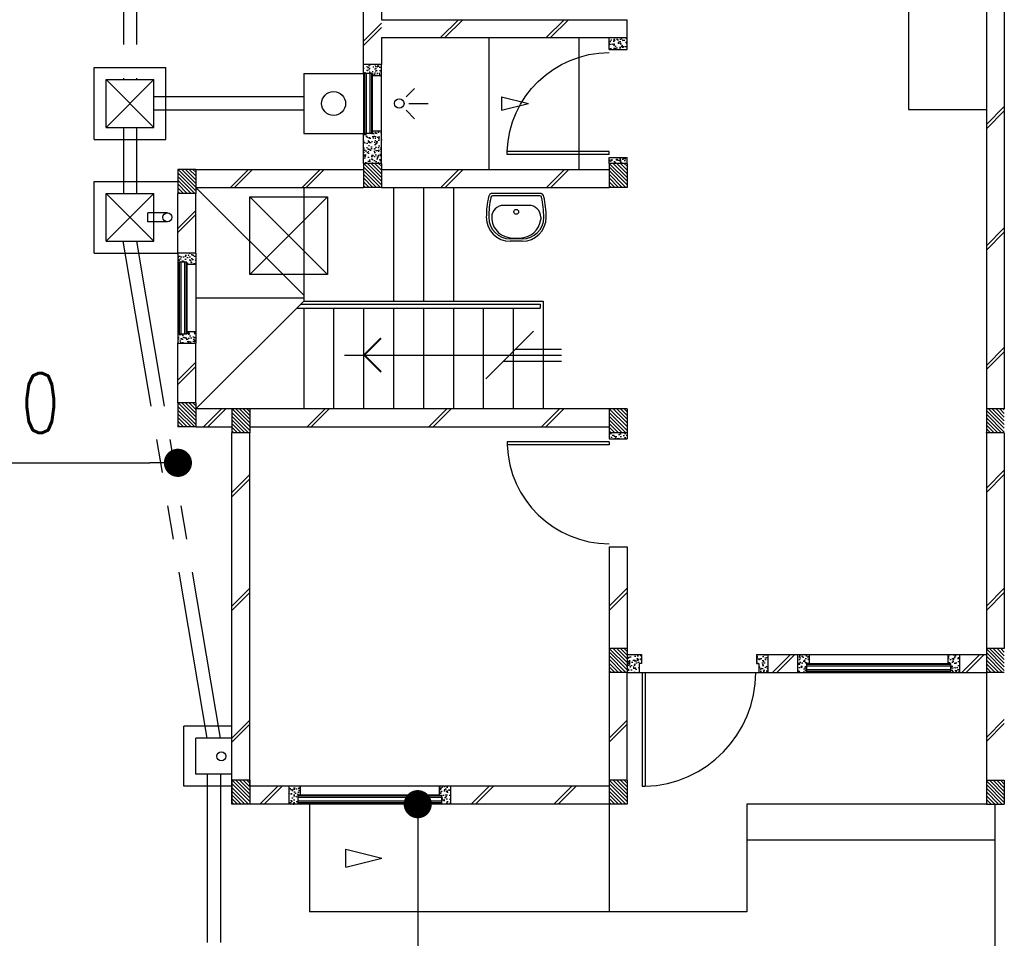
# Model space of a CAD drawing. Header units: millimetres. Extents: x 301 to 1479, y 491 to 1341.
# Tile 106 of 256: x 351.67 to 359.89, y 634.85 to 642.52. Entities that reach past the tile are written whole.
import ezdxf

# ---------------------------------------------------------------- set-up
doc = ezdxf.new("R2010")
doc.units = ezdxf.units.MM
doc.header["$LTSCALE"] = 1.5
doc.header["$MEASUREMENT"] = 0
for name, pattern in [('HIDDEN', [0.375, 0.25, -0.125]), ('HIDDEN2', [4.7625, 3.175, -1.5875]), ('PHANTOM2', [1.25, 0.625, -0.125, 0.125, -0.125, 0.125, -0.125])]:
    doc.linetypes.add(name, pattern=pattern)
for name, color, linetype in [('Blk', 7, 'Continuous'), ('Block', 46, 'Continuous'), ('Boundary Wall', 64, 'Continuous'), ('BULUS', 2, 'Continuous'), ('BWCN', 4, 'Continuous'), ('DIM', 6, 'Continuous'), ('DOOR', 3, 'Continuous'), ('Ele', 8, 'Continuous'), ('HATCH', 7, 'Continuous'), ('Hatch Col. C1 GF Ext.', 84, 'Continuous'), ('Hatch Col. C3 GF', 10, 'Continuous'), ('Hatch Stub Col', 251, 'Continuous'), ('Kerb', 251, 'Continuous'), ('P. Gully trap', 42, 'Continuous'), ('Paving Block', 251, 'Continuous'), ('PVC Pipe 110', 69, 'Continuous'), ('PVC RWP 75', 77, 'Continuous'), ('SANIT', 8, 'Continuous'), ('WINDOW', 1, 'Continuous')]:
    doc.layers.add(name, color=color, linetype=linetype)
doc.styles.add('RS1', font='romans.shx', dxfattribs={"width": 0.75, "height": 0.5})
doc.dimstyles.new('Souillac5', dxfattribs={"dimscale": 0.5, "dimtxt": 0.5, "dimasz": 0.47, "dimexe": 0, "dimexo": 1, "dimgap": 0.5, "dimtad": 1, "dimzin": 0, "dimdsep": 46, "dimtxsty": 'RS1', "dimblk": 'DOT', "dimcen": 3, "dimse1": 1, "dimse2": 1, "dimclrd": 6, "dimclre": 6, "dimclrt": 7, "dimaunit": 1, "dimadec": 0, "dimazin": 0, "dimtfac": 1, "dimtofl": 0, "dimtmove": 1, "dimatfit": 3, "dimfxl": 1, "dimtolj": 1, "dimtzin": 0, "dimlwe": -1, "dimarcsym": 0})
pattern_1 = [(50, (427.129014, 161.862746), (0.071726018, -0.0062752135), [0.0075, -0.0825]), (355, (427.129014, 161.862746), (-0.013875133, 0.075219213), [0.006, -0.066]), (100.451444, (427.13499, 161.86222), (0.057850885, 0.068943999), [0.006374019, -0.070114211]), (46.1842, (427.12901, 161.88275), (0.106724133, -0.016551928), [0.01125, -0.12375]), (96.635635, (427.13791, 161.88137), (0.093466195, 0.09741186), [0.009561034, -0.105171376]), (351.184164, (427.12901, 161.88275), (0.093466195, 0.09741186), [0.009, -0.099]), (21, (427.139014, 161.877746), (0.059690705, -0.040261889), [0.0075, -0.0825]), (326, (427.139014, 161.877746), (0.024331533, 0.072515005), [0.006, -0.066]), (71.451445, (427.14399, 161.87439), (0.084022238, 0.032253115), [0.006374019, -0.070114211]), (37.5, (427.129014, 161.862746), (0.0012159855, 0.0332893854), [0, -0.0652, 0, -0.067, 0, -0.06625]), (7.5, (427.129014, 161.862746), (0.0263069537, 0.0394411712), [0, -0.0382, 0, -0.0637, 0, -0.02525]), (327.5, (427.106714, 161.862746), (0.0533822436, -0.0022554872), [0, -0.025, 0, -0.078, 0, -0.1035]), (317.5, (427.096714, 161.862746), (0.058318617, 0.010010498), [0, -0.0325, 0, -0.0518, 0, -0.0735])]
pattern_2 = [(315, (448.28546, 156.678336), (0.0154679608, 0.0154679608), [])]
pattern_3 = [(50, (427.229014, 161.912746), (0.071726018, -0.0062752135), [0.0075, -0.0825]), (355, (427.229014, 161.912746), (-0.013875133, 0.075219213), [0.006, -0.066]), (100.451444, (427.23499, 161.91222), (0.057850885, 0.068943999), [0.006374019, -0.070114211]), (46.1842, (427.22901, 161.93275), (0.106724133, -0.016551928), [0.01125, -0.12375]), (96.635635, (427.23791, 161.93137), (0.093466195, 0.09741186), [0.009561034, -0.105171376]), (351.184164, (427.22901, 161.93275), (0.093466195, 0.09741186), [0.009, -0.099]), (21, (427.239014, 161.927746), (0.059690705, -0.040261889), [0.0075, -0.0825]), (326, (427.239014, 161.927746), (0.024331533, 0.072515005), [0.006, -0.066]), (71.451445, (427.24399, 161.92439), (0.084022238, 0.032253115), [0.006374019, -0.070114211]), (37.5, (427.229014, 161.912746), (0.0012159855, 0.0332893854), [0, -0.0652, 0, -0.067, 0, -0.06625]), (7.5, (427.229014, 161.912746), (0.0263069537, 0.0394411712), [0, -0.0382, 0, -0.0637, 0, -0.02525]), (327.5, (427.206714, 161.912746), (0.0533822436, -0.0022554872), [0, -0.025, 0, -0.078, 0, -0.1035]), (317.5, (427.196714, 161.912746), (0.058318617, 0.010010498), [0, -0.0325, 0, -0.0518, 0, -0.0735])]

# ---------------------------------------------------------------- blocks, each defined once
blk = doc.blocks.new('Wh1')
at = {"layer": 'SANIT'}
for p, q in [((197.3, 0), (-197.3, 0)), ((197.3, -20), (-197.3, -20)), ((105, -100), (-105, -100)), ((-205, -200), (-205, -217.2)), ((205, -200), (205, -217.2)), ((50, -380), (-50, -380)), ((50, -400), (-50, -400)), ((-30.2, -372.6), (30.2, -372.6))]:
    blk.add_line(p, q, dxfattribs=at)
blk.add_circle((0, -153.8), 20, dxfattribs=at)
for centre, radius, start, end in [((0, -200), 250, 180, 180), ((0, -200), 250, 0, 0), ((-197.3, -35), 35, 90, 167.77757), ((197.3, -35), 35, 12.22243, 90), ((567.1, -200.6), 817.1, 167.77757, 179.95982), ((567.1, -200.6), 797.1, 167.77757, 179.95982), ((-197.3, -35), 15, 90, 167.77757), ((197.3, -35), 15, 12.22243, 90), ((-567.1, -200.6), 797.1, 0.04018, 12.22243), ((-567.1, -200.6), 817.1, 0.04018, 12.22243), ((-105, -200), 100, 90, 180), ((105, -200), 100, 0, 90), ((-50, -200), 200, 180, 270), ((-50, -200), 180, 180, 270), ((-30.2, -196.6), 176, 186.70755, 270.01296), ((30.2, -196.6), 176, 269.98704, 353.29245), ((50, -200), 180, 270, 0), ((50, -200), 200, 270, 0)]:
    blk.add_arc(centre, radius, start, end, dxfattribs=at)
blk = doc.blocks.new('Dr900')
at = {"layer": 'DOOR'}
for p, q in [((-50, 0), (-50, 850)), ((-25, 850), (-50, 850)), ((-25, 0), (-25, 850)), ((-25, 0), (-50, 0))]:
    blk.add_line(p, q, dxfattribs=at)
blk.add_arc((-24.3, -0.3), 850.7, 91.72797, 179.98222, dxfattribs=at)
blk = doc.blocks.new('Dr1000')
at = {"layer": 'DOOR'}
for p, q in [((-50, 0), (-50, 950)), ((-25, 950), (-50, 950)), ((-25, 0), (-25, 950)), ((-25, 0), (-50, 0))]:
    blk.add_line(p, q, dxfattribs=at)
blk.add_arc((-24.4, -0.2), 950.6, 91.54201, 179.98579, dxfattribs=at)
blk = doc.blocks.new('SSSU-D1')
at = {"layer": 'HATCH'}
h = blk.add_hatch(dxfattribs=at)
h.set_pattern_fill('ANSI31', color=256, scale=0.175, angle=630)
h.set_pattern_definition([(315, (-125.423914, 34.936787), (0.015467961, 0.015467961), [])])
h.paths.add_polyline_path([(1.1, 5.15), (1.25, 5.15), (1.25, 5.35), (1.1, 5.35)])
h = blk.add_hatch(dxfattribs=at)
h.set_pattern_fill('ANSI31', color=256, scale=0.175, angle=630)
h.set_pattern_definition([(315, (-123.373914, 34.936787), (0.015467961, 0.015467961), [])])
h.paths.add_polyline_path([(3.15, 5.15), (3.3, 5.15), (3.3, 5.35), (3.15, 5.35)])
h = blk.add_hatch(dxfattribs=at)
h.set_pattern_fill('ANSI31', color=256, scale=0.175, angle=630)
h.set_pattern_definition([(315, (-126.973914, 34.886787), (0.015467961, 0.015467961), [])])
h.paths.add_polyline_path([(-0.45, 5.1), (-0.3, 5.1), (-0.3, 5.3), (-0.45, 5.3)])
h = blk.add_hatch(dxfattribs=at)
h.set_pattern_fill('ANSI31', color=256, scale=0.175, angle=630)
h.set_pattern_definition([(315, (-126.973914, 32.936787), (0.015467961, 0.015467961), [])])
h.paths.add_polyline_path([(-0.45, 3.15), (-0.3, 3.15), (-0.3, 3.35), (-0.45, 3.35)])
h = blk.add_hatch(dxfattribs=at)
h.set_pattern_fill('ANSI31', color=256, scale=0.175, angle=630)
h.set_pattern_definition([(315, (-126.523914, 32.886787), (0.015467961, 0.015467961), [])])
h.paths.add_polyline_path([(0, 3.1), (0.15, 3.1), (0.15, 3.3), (0, 3.3)])
h = blk.add_hatch(dxfattribs=at)
h.set_pattern_fill('ANSI31', color=256, scale=0.175, angle=630)
h.set_pattern_definition([(315, (-123.373914, 32.886787), (0.015467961, 0.015467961), [])])
h.paths.add_polyline_path([(3.15, 3.1), (3.3, 3.1), (3.3, 3.3), (3.15, 3.3)])
h = blk.add_hatch(dxfattribs=at)
h.set_pattern_fill('ANSI31', color=256, scale=0.175, angle=630)
h.set_pattern_definition([(315, (-123.373914, 30.886787), (0.015467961, 0.015467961), [])])
h.paths.add_polyline_path([(3.15, 1.1), (3.3, 1.1), (3.3, 1.3), (3.15, 1.3)])
h = blk.add_hatch(dxfattribs=at)
h.set_pattern_fill('ANSI31', color=256, scale=0.175, angle=630)
h.set_pattern_definition([(315, (-126.523914, 29.786787), (0.015467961, 0.015467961), [])])
h.paths.add_polyline_path([(0, 0), (0.15, 0), (0.15, 0.2), (0, 0.2)])
h = blk.add_hatch(dxfattribs=at)
h.set_pattern_fill('ANSI31', color=256, scale=0.175, angle=630)
h.set_pattern_definition([(315, (-123.373914, 29.786787), (0.015467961, 0.015467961), [])])
h.paths.add_polyline_path([(3.15, 0), (3.3, 0), (3.3, 0.2), (3.15, 0.2)])
at = {"layer": 'Hatch Col. C1 GF Ext.'}
h = blk.add_hatch(dxfattribs=at)
h.set_pattern_fill('ANSI31', color=256, scale=0.175, angle=-90)
h.set_pattern_definition(pattern_2)
h.paths.add_polyline_path([(6.3, 3.1), (6.45, 3.1), (6.45, 3.3), (6.3, 3.3)])
h = blk.add_hatch(dxfattribs=at)
h.set_pattern_fill('ANSI31', color=256, scale=0.175, angle=-90)
h.set_pattern_definition(pattern_2)
h.paths.add_polyline_path([(6.3, 0), (6.45, 0), (6.45, 0.2), (6.3, 0.2)])
at = {"layer": 'Hatch Col. C3 GF'}
h = blk.add_hatch(dxfattribs=at)
h.set_pattern_fill('ANSI31', color=256, scale=0.175, angle=-90)
h.set_pattern_definition([(315, (448.28546, 156.728336), (0.0154679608, 0.0154679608), [])])
h.paths.add_polyline_path([(6.3, 1.1), (6.45, 1.1), (6.45, 1.3), (6.3, 1.3)])
at = {"layer": 'Hatch Stub Col', "linetype": 'ByBlock'}
h = blk.add_hatch(dxfattribs=at)
h.set_pattern_fill('AR-CONC', color=256, scale=0.01, angle=720)
h.set_pattern_definition([(50, (427.129014, 162.012746), (0.071726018, -0.0062752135), [0.0075, -0.0825]), (355, (427.129014, 162.012746), (-0.013875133, 0.075219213), [0.006, -0.066]), (100.451444, (427.13499, 162.01222), (0.057850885, 0.068943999), [0.006374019, -0.070114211]), (46.1842, (427.12901, 162.03275), (0.106724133, -0.016551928), [0.01125, -0.12375]), (96.635635, (427.13791, 162.03137), (0.093466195, 0.09741186), [0.009561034, -0.105171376]), (351.184164, (427.12901, 162.03275), (0.093466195, 0.09741186), [0.009, -0.099]), (21, (427.139014, 162.027746), (0.059690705, -0.040261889), [0.0075, -0.0825]), (326, (427.139014, 162.027746), (0.024331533, 0.072515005), [0.006, -0.066]), (71.451445, (427.14399, 162.02439), (0.084022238, 0.032253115), [0.006374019, -0.070114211]), (37.5, (427.129014, 162.012746), (0.0012159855, 0.0332893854), [0, -0.0652, 0, -0.067, 0, -0.06625]), (7.5, (427.129014, 162.012746), (0.0263069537, 0.0394411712), [0, -0.0382, 0, -0.0637, 0, -0.02525]), (327.5, (427.106714, 162.012746), (0.0533822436, -0.0022554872), [0, -0.025, 0, -0.078, 0, -0.1035]), (317.5, (427.096714, 162.012746), (0.058318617, 0.010010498), [0, -0.0325, 0, -0.0518, 0, -0.0735])])
h.paths.add_polyline_path([(3.3, 6.3), (3.3, 6.4), (3.15, 6.4), (3.15, 6.3)])
h = blk.add_hatch(dxfattribs=at)
h.set_pattern_fill('AR-CONC', color=256, scale=0.01, angle=720)
h.set_pattern_definition([(50, (427.129014, 162.012746), (0.071726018, -0.0062752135), [0.0075, -0.0825]), (355, (427.129014, 162.012746), (-0.013875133, 0.075219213), [0.006, -0.066]), (100.451444, (427.13499, 162.01222), (0.057850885, 0.068943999), [0.006374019, -0.070114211]), (46.1842, (427.12901, 162.03275), (0.106724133, -0.016551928), [0.01125, -0.12375]), (96.635635, (427.13791, 162.03137), (0.093466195, 0.09741186), [0.009561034, -0.105171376]), (351.184164, (427.12901, 162.03275), (0.093466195, 0.09741186), [0.009, -0.099]), (21, (427.139014, 162.027746), (0.059690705, -0.040261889), [0.0075, -0.0825]), (326, (427.139014, 162.027746), (0.024331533, 0.072515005), [0.006, -0.066]), (71.451445, (427.14399, 162.02439), (0.084022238, 0.032253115), [0.006374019, -0.070114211]), (37.5, (427.129014, 162.012746), (0.0012159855, 0.0332893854), [0, -0.0652, 0, -0.067, 0, -0.06625]), (7.5, (427.129014, 162.012746), (0.0263069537, 0.0394411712), [0, -0.0382, 0, -0.0637, 0, -0.02525]), (327.5, (427.106714, 162.012746), (0.0533822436, -0.0022554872), [0, -0.025, 0, -0.078, 0, -0.1035]), (317.5, (427.096714, 162.012746), (0.058318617, 0.010010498), [0, -0.0325, 0, -0.0518, 0, -0.0735])])
h.paths.add_polyline_path([(1.175, 6.1), (1.175, 6.08), (1.25, 6.08), (1.25, 6.175), (1.1, 6.175), (1.1, 6.1)])
h = blk.add_hatch(dxfattribs=at)
h.set_pattern_fill('AR-CONC', color=256, scale=0.01, angle=720)
h.set_pattern_definition([(50, (466.11162, 47.178006), (0.071726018, -0.0062752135), [0.0075, -0.0825]), (355, (466.11162, 47.17801), (-0.013875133, 0.075219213), [0.006, -0.066]), (100.451444, (466.1176, 47.17748), (0.057850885, 0.068943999), [0.006374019, -0.070114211]), (46.1842, (466.11162, 47.19801), (0.106724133, -0.016551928), [0.01125, -0.12375]), (96.635635, (466.12051, 47.19663), (0.093466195, 0.09741186), [0.009561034, -0.105171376]), (351.184164, (466.11162, 47.19801), (0.093466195, 0.09741186), [0.009, -0.099]), (21, (466.12162, 47.193006), (0.059690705, -0.040261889), [0.0075, -0.0825]), (326, (466.12162, 47.19301), (0.024331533, 0.072515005), [0.006, -0.066]), (71.451445, (466.126594, 47.18965), (0.084022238, 0.032253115), [0.006374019, -0.070114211]), (37.5, (466.11162, 47.178006), (0.0012159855, 0.0332893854), [0, -0.0652, 0, -0.067, 0, -0.06625]), (7.5, (466.11162, 47.178006), (0.0263069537, 0.0394411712), [0, -0.0382, 0, -0.0637, 0, -0.02525]), (327.5, (466.08932, 47.178006), (0.0533822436, -0.0022554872), [0, -0.025, 0, -0.078, 0, -0.1035]), (317.5, (466.07932, 47.178006), (0.058318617, 0.010010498), [0, -0.0325, 0, -0.0518, 0, -0.0735])])
h.paths.add_polyline_path([(1.25, 5.62), (1.175, 5.62), (1.175, 5.6), (1.1, 5.6), (1.1, 5.35), (1.25, 5.35)])
h = blk.add_hatch(dxfattribs=at)
h.set_pattern_fill('AR-CONC', color=256, scale=0.01, angle=720)
h.set_pattern_definition([(50, (427.129014, 161.837746), (0.071726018, -0.0062752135), [0.0075, -0.0825]), (355, (427.129014, 161.837746), (-0.013875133, 0.075219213), [0.006, -0.066]), (100.451444, (427.13499, 161.83722), (0.057850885, 0.068943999), [0.006374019, -0.070114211]), (46.1842, (427.12901, 161.85775), (0.106724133, -0.016551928), [0.01125, -0.12375]), (96.635635, (427.13791, 161.85637), (0.093466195, 0.09741186), [0.009561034, -0.105171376]), (351.184164, (427.12901, 161.85775), (0.093466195, 0.09741186), [0.009, -0.099]), (21, (427.139014, 161.852746), (0.059690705, -0.040261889), [0.0075, -0.0825]), (326, (427.139014, 161.852746), (0.024331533, 0.072515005), [0.006, -0.066]), (71.451445, (427.14399, 161.84939), (0.084022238, 0.032253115), [0.006374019, -0.070114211]), (37.5, (427.129014, 161.837746), (0.0012159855, 0.0332893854), [0, -0.0652, 0, -0.067, 0, -0.06625]), (7.5, (427.129014, 161.837746), (0.0263069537, 0.0394411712), [0, -0.0382, 0, -0.0637, 0, -0.02525]), (327.5, (427.106714, 161.837746), (0.0533822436, -0.0022554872), [0, -0.025, 0, -0.078, 0, -0.1035]), (317.5, (427.096714, 161.837746), (0.058318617, 0.010010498), [0, -0.0325, 0, -0.0518, 0, -0.0735])])
h.paths.add_polyline_path([(3.3, 5.4), (3.15, 5.4), (3.15, 5.35), (3.3, 5.35)])
h = blk.add_hatch(dxfattribs=at)
h.set_pattern_fill('AR-CONC', color=256, scale=0.01, angle=720)
h.set_pattern_definition(pattern_1)
h.paths.add_polyline_path([(-0.3, 4.6), (-0.45, 4.6), (-0.45, 4.525), (-0.375, 4.525), (-0.375, 4.505), (-0.3, 4.505)])
h = blk.add_hatch(dxfattribs=at)
h.set_pattern_fill('AR-CONC', color=256, scale=0.01, angle=720)
h.set_pattern_definition(pattern_1)
h.paths.add_polyline_path([(-0.3, 3.945), (-0.375, 3.945), (-0.375, 3.925), (-0.45, 3.925), (-0.45, 3.85), (-0.3, 3.85)])
h = blk.add_hatch(dxfattribs=at)
h.set_pattern_fill('AR-CONC', color=256, scale=0.01, angle=720)
h.set_pattern_definition(pattern_1)
h.paths.add_polyline_path([(3.3, 3.1), (3.15, 3.1), (3.15, 3.05), (3.3, 3.05)])
h = blk.add_hatch(dxfattribs=at)
h.set_pattern_fill('AR-CONC', color=256, scale=0.01, angle=720)
h.set_pattern_definition([(50, (427.129014, 161.912746), (0.071726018, -0.0062752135), [0.0075, -0.0825]), (355, (427.129014, 161.912746), (-0.013875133, 0.075219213), [0.006, -0.066]), (100.451444, (427.13499, 161.91222), (0.057850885, 0.068943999), [0.006374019, -0.070114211]), (46.1842, (427.12901, 161.93275), (0.106724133, -0.016551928), [0.01125, -0.12375]), (96.635635, (427.13791, 161.93137), (0.093466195, 0.09741186), [0.009561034, -0.105171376]), (351.184164, (427.12901, 161.93275), (0.093466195, 0.09741186), [0.009, -0.099]), (21, (427.139014, 161.927746), (0.059690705, -0.040261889), [0.0075, -0.0825]), (326, (427.139014, 161.927746), (0.024331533, 0.072515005), [0.006, -0.066]), (71.451445, (427.14399, 161.92439), (0.084022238, 0.032253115), [0.006374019, -0.070114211]), (37.5, (427.129014, 161.912746), (0.0012159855, 0.0332893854), [0, -0.0652, 0, -0.067, 0, -0.06625]), (7.5, (427.129014, 161.912746), (0.0263069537, 0.0394411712), [0, -0.0382, 0, -0.0637, 0, -0.02525]), (327.5, (427.106714, 161.912746), (0.0533822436, -0.0022554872), [0, -0.025, 0, -0.078, 0, -0.1035]), (317.5, (427.096714, 161.912746), (0.058318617, 0.010010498), [0, -0.0325, 0, -0.0518, 0, -0.0735])])
h.paths.add_polyline_path([(3.42, 1.25), (3.3, 1.25), (3.3, 1.1), (3.4, 1.1), (3.4, 1.175), (3.42, 1.175)])
h = blk.add_hatch(dxfattribs=at)
h.set_pattern_fill('AR-CONC', color=256, scale=0.01, angle=720)
h.set_pattern_definition(pattern_3)
h.paths.add_polyline_path([(4.475, 1.25), (4.38, 1.25), (4.38, 1.175), (4.4, 1.175), (4.4, 1.1), (4.475, 1.1)])
h = blk.add_hatch(dxfattribs=at)
h.set_pattern_fill('AR-CONC', color=256, scale=0.01, angle=720)
h.set_pattern_definition(pattern_3)
h.paths.add_polyline_path([(4.8196, 1.25), (4.7246, 1.25), (4.7246, 1.1), (4.7996, 1.1), (4.7996, 1.175), (4.8196, 1.175)])
h = blk.add_hatch(dxfattribs=at)
h.set_pattern_fill('AR-CONC', color=256, scale=0.01, angle=720)
h.set_pattern_definition(pattern_3)
h.paths.add_polyline_path([(6.0746, 1.25), (5.9796, 1.25), (5.9796, 1.175), (5.9996, 1.175), (5.9996, 1.1), (6.0746, 1.1)])
h = blk.add_hatch(dxfattribs=at)
h.set_pattern_fill('AR-CONC', color=256, scale=0.01, angle=720)
h.set_pattern_definition(pattern_1)
h.paths.add_polyline_path([(0.5704, 0.15), (0.4754, 0.15), (0.4754, 0), (0.5504, 0), (0.5504, 0.075), (0.5704, 0.075)])
h = blk.add_hatch(dxfattribs=at)
h.set_pattern_fill('AR-CONC', color=256, scale=0.01, angle=720)
h.set_pattern_definition(pattern_1)
h.paths.add_polyline_path([(1.8254, 0.15), (1.7304, 0.15), (1.7304, 0.075), (1.7504, 0.075), (1.7504, 0), (1.8254, 0)])
at = {"layer": 'Block', "linetype": 'ByBlock'}
for p, q in [((6.3, 7.6), (6.3, 3.3)), ((6.45, 7.6), (6.45, 3.3)), ((1.1, 6.175), (1.1, 6.775)), ((1.25, 6.775), (1.25, 6.55)), ((1.25, 6.55), (3.3, 6.55)), ((3.3, 6.4), (3.3, 6.55)), ((1.25, 6.4), (3.3, 6.4)), ((1.25, 6.4), (1.25, 6.175)), ((-0.3, 5.3), (1.1, 5.3)), ((1.25, 5.3), (3.15, 5.3)), ((-0.45, 4.6), (-0.45, 5.1)), ((-0.3, 5.15), (1.1, 5.15)), ((-0.3, 4.6), (-0.3, 5.1)), ((1.25, 5.15), (3.15, 5.15)), ((-0.45, 3.35), (-0.45, 3.85)), ((-0.3, 3.35), (-0.3, 3.85)), ((0, 3.3), (-0.3, 3.3)), ((3.15, 3.3), (0.15, 3.3)), ((-0.3, 3.15), (0, 3.15)), ((0.15, 3.15), (3.15, 3.15)), ((0, 0), (0, 3.1)), ((0.15, 0.15), (0.15, 3.1)), ((6.3, 3.1), (6.3, 1.3)), ((6.45, 3.1), (6.45, 1.3)), ((3.15, 2.15), (3.3, 2.15)), ((3.15, 2.15), (3.15, 1.3)), ((3.3, 2.15), (3.3, 1.3)), ((4.475, 1.25), (4.7246, 1.25)), ((6.0746, 1.25), (6.3, 1.25)), ((3.15, 1.1), (3.15, 0.2)), ((3.3, 0.2), (3.3, 1.1)), ((4.475, 1.1), (4.7246, 1.1)), ((6.0746, 1.1), (6.3, 1.1)), ((6.3, 1.1), (6.3, 0.2)), ((0.4754, 0.15), (0.15, 0.15)), ((3.15, 0.15), (1.8254, 0.15)), ((0.4754, 0), (0.15, 0)), ((3.15, 0), (1.8254, 0))]:
    blk.add_line(p, q, dxfattribs=at)
at = {"layer": 'Boundary Wall', "linetype": 'ByBlock'}
blk.add_line((6.375, -1.555), (6.375, 0), dxfattribs=at)
at = {"layer": 'BULUS', "linetype": 'ByBlock'}
for p, q in [((0.54, 4.1404), (2.575, 4.1404)), ((0.575, 4.1754), (2.575, 4.1754)), ((2.575, 4.1754), (2.575, 4.1404))]:
    blk.add_line(p, q, dxfattribs=at)
at = {"layer": 'BWCN'}
for p, q in [((3.15, 6.3), (3.15, 6.4)), ((3.3, 6.3), (3.3, 6.4)), ((3.15, 6.3), (3.3, 6.3)), ((1.1, 6.1), (1.1, 6.175)), ((1.25, 6.175), (1.1, 6.175)), ((1.25, 6.08), (1.25, 6.175)), ((1.175, 6.1), (1.1, 6.1)), ((1.175, 6.08), (1.175, 6.1)), ((1.25, 6.08), (1.175, 6.08)), ((1.175, 5.6), (1.1, 5.6)), ((1.1, 5.35), (1.1, 5.6)), ((1.25, 5.62), (1.175, 5.62)), ((1.175, 5.62), (1.175, 5.6)), ((1.25, 5.35), (1.25, 5.62)), ((1.25, 5.35), (1.1, 5.35)), ((1.1, 5.35), (1.1, 5.15)), ((1.25, 5.35), (1.25, 5.15)), ((3.15, 5.4), (3.3, 5.4)), ((3.15, 5.35), (3.15, 5.4)), ((3.3, 5.35), (3.15, 5.35)), ((3.15, 5.35), (3.15, 5.15)), ((3.3, 5.35), (3.3, 5.4)), ((3.3, 5.35), (3.3, 5.15)), ((-0.3, 5.3), (-0.45, 5.3)), ((-0.45, 5.3), (-0.45, 5.1)), ((-0.3, 5.3), (-0.3, 5.1)), ((-0.3, 5.1), (-0.45, 5.1)), ((1.25, 5.15), (1.1, 5.15)), ((3.3, 5.15), (3.15, 5.15)), ((-0.45, 4.6), (-0.45, 4.525)), ((-0.375, 4.525), (-0.45, 4.525)), ((-0.375, 4.505), (-0.375, 4.525)), ((-0.3, 4.6), (-0.3, 4.505)), ((-0.3, 4.505), (-0.375, 4.505)), ((-0.375, 3.925), (-0.45, 3.925)), ((-0.45, 3.925), (-0.45, 3.85)), ((-0.3, 3.945), (-0.375, 3.945)), ((-0.375, 3.945), (-0.375, 3.925)), ((-0.3, 3.945), (-0.3, 3.85)), ((-0.3, 3.35), (-0.45, 3.35)), ((-0.45, 3.35), (-0.45, 3.15)), ((-0.3, 3.35), (-0.3, 3.15)), ((0.15, 3.3), (0, 3.3)), ((0, 3.3), (0, 3.1)), ((0.15, 3.3), (0.15, 3.1)), ((3.3, 3.3), (3.15, 3.3)), ((3.15, 3.3), (3.15, 3.1)), ((3.3, 3.3), (3.3, 3.1)), ((6.45, 3.3), (6.3, 3.3)), ((6.3, 3.3), (6.3, 3.1)), ((-0.3, 3.15), (-0.45, 3.15)), ((0.15, 3.1), (0, 3.1)), ((3.15, 3.1), (3.15, 3.05)), ((3.3, 3.1), (3.15, 3.1)), ((3.15, 3.05), (3.3, 3.05)), ((3.3, 3.1), (3.3, 3.05)), ((6.45, 3.1), (6.3, 3.1)), ((3.3, 1.3), (3.15, 1.3)), ((3.15, 1.3), (3.15, 1.1)), ((3.3, 1.3), (3.3, 1.1)), ((3.3, 1.25), (3.42, 1.25)), ((3.42, 1.25), (3.42, 1.175)), ((4.38, 1.25), (4.475, 1.25)), ((4.38, 1.25), (4.38, 1.175)), ((4.475, 1.25), (4.475, 1.1)), ((4.7246, 1.25), (4.7246, 1.1)), ((4.7246, 1.25), (4.8196, 1.25)), ((4.8196, 1.25), (4.8196, 1.175)), ((5.9796, 1.25), (5.9796, 1.175)), ((5.9796, 1.25), (6.0746, 1.25)), ((6.0746, 1.25), (6.0746, 1.1)), ((6.45, 1.3), (6.3, 1.3)), ((6.3, 1.3), (6.3, 1.1)), ((3.4, 1.175), (3.4, 1.1)), ((3.42, 1.175), (3.4, 1.175)), ((4.38, 1.175), (4.4, 1.175)), ((4.4, 1.175), (4.4, 1.1)), ((4.7996, 1.175), (4.7996, 1.1)), ((4.8196, 1.175), (4.7996, 1.175)), ((5.9796, 1.175), (5.9996, 1.175)), ((5.9996, 1.175), (5.9996, 1.1)), ((3.3, 1.1), (3.15, 1.1)), ((3.3, 1.1), (3.4, 1.1)), ((4.4, 1.1), (4.475, 1.1)), ((4.7246, 1.1), (4.7996, 1.1)), ((5.9996, 1.1), (6.0746, 1.1)), ((6.45, 1.1), (6.3, 1.1)), ((0.15, 0.2), (0, 0.2)), ((0, 0.2), (0, 0)), ((0.15, 0.2), (0.15, 0)), ((3.3, 0.2), (3.15, 0.2)), ((3.15, 0.2), (3.15, 0)), ((3.3, 0.2), (3.3, 0)), ((6.3, 0.2), (6.3, 0)), ((6.3, 0.2), (6.45, 0.2)), ((6.45, 0.2), (6.45, 0)), ((0.4754, 0.15), (0.4754, 0)), ((0.5704, 0.15), (0.4754, 0.15)), ((0.5704, 0.15), (0.5704, 0.075)), ((1.7304, 0.15), (1.7304, 0.075)), ((1.8254, 0.15), (1.7304, 0.15)), ((1.8254, 0.15), (1.8254, 0)), ((0.15, 0), (0, 0)), ((0.5504, 0), (0.4754, 0)), ((0.5504, 0.075), (0.5504, 0)), ((0.5704, 0.075), (0.5504, 0.075)), ((1.7304, 0.075), (1.7504, 0.075)), ((1.7504, 0.075), (1.7504, 0)), ((1.8254, 0), (1.7504, 0)), ((3.3, 0), (3.15, 0)), ((6.3, 0), (6.45, 0))]:
    blk.add_line(p, q, dxfattribs=at)
at = {"layer": 'BWCN', "linetype": 'ByBlock'}
for p, q in [((-0.3, 4.6), (-0.45, 4.6)), ((-0.45, 3.85), (-0.3, 3.85))]:
    blk.add_line(p, q, dxfattribs=at)
at = {"layer": 'Ele'}
for p, q in [((5.65, 7), (5.65, 5.8)), ((2.15, 5.3), (2.15, 6.4)), ((2.9, 5.3), (2.9, 6.4)), ((1.1, 6.1), (1.1, 5.6)), ((1.11, 5.6), (1.11, 6.1)), ((1.17, 5.6), (1.17, 6.1)), ((1.175, 5.62), (1.175, 6.08)), ((1.25, 5.62), (1.25, 6.08)), ((1.4545, 5.9067), (1.5246, 5.9768)), ((1.478, 5.85), (1.6391, 5.85)), ((1.4545, 5.7933), (1.5246, 5.7232)), ((5.65, 5.8), (6.3, 5.8)), ((1.35, 5.15), (1.35, 4.2)), ((1.6, 5.15), (1.6, 4.2)), ((1.85, 5.15), (1.85, 4.2)), ((-0.45, 4.525), (-0.45, 3.925)), ((-0.44, 4.525), (-0.44, 3.925)), ((-0.38, 4.525), (-0.38, 3.925)), ((-0.375, 4.505), (-0.375, 3.945)), ((-0.3, 4.505), (-0.3, 3.945)), ((0.6, 4.2), (2.6, 4.2)), ((2.6, 4.2), (2.6, 3.3)), ((0.6, 4.1404), (0.6, 3.3)), ((0.85, 4.1404), (0.85, 3.3)), ((1.1, 4.1404), (1.1, 3.3)), ((1.35, 4.1404), (1.35, 3.3)), ((1.6, 4.1404), (1.6, 3.3)), ((1.85, 4.1404), (1.85, 3.3)), ((2.1, 4.1404), (2.1, 3.3)), ((2.35, 4.1404), (2.35, 3.3)), ((2.1201, 3.55), (2.5201, 3.95)), ((2.3701, 3.8), (2.7528, 3.8)), ((0.9409, 3.75), (2.7528, 3.75)), ((2.2701, 3.7), (2.7528, 3.7)), ((4.8196, 1.25), (5.9796, 1.25)), ((4.7996, 1.17), (5.9996, 1.17)), ((4.8196, 1.175), (5.9796, 1.175)), ((3.4, 1.1), (4.4, 1.1)), ((4.7996, 1.11), (5.9996, 1.11)), ((4.7996, 1.1), (5.9996, 1.1)), ((1.7304, 0.15), (0.5704, 0.15)), ((1.7504, 0.07), (0.5504, 0.07)), ((1.7504, 0.01), (0.5504, 0.01)), ((1.7304, 0.075), (0.5704, 0.075)), ((3.15, 0), (3.15, -0.9)), ((6.3, 0), (4.3, 0)), ((4.3, 0), (4.3, -0.9)), ((1.7504, 0), (0.5504, 0)), ((0.65, 0), (0.65, -0.9)), ((6.375, -0.3), (4.3, -0.3)), ((4.3, -0.9), (0.65, -0.9))]:
    blk.add_line(p, q, dxfattribs=at)
at = {"layer": 'Ele', "linetype": 'HIDDEN', "ltscale": 10}
for p, q in [((-0.3, 5.15), (0.6, 4.25)), ((0.6, 5.15), (0.6, 4.2)), ((0.6, 4.225), (-0.3, 4.225)), ((-0.3, 3.3), (0.6, 4.2))]:
    blk.add_line(p, q, dxfattribs=at)
at = {"layer": 'Ele', "linetype": 'ByBlock'}
blk.add_line((0.9515, -0.525), (0.9515, -0.375), dxfattribs=at)
at = {"layer": 'Ele', "const_width": 0.015}
blk.add_lwpolyline([(1.2465, 3.8914), (1.1051, 3.75), (1.2465, 3.6086)], dxfattribs=at)
at = {"layer": 'Ele'}
blk.add_circle((1.3979, 5.85), 0.04, dxfattribs=at)
at = {"layer": 'HATCH'}
for p, q in [((1.1, 6.3713), (1.25, 6.5213)), ((1.7425, 6.4), (1.8925, 6.55)), ((1.7778, 6.4), (1.9278, 6.55)), ((2.6249, 6.4), (2.7749, 6.55)), ((2.6602, 6.4), (2.8102, 6.55)), ((1.1, 6.3359), (1.25, 6.4859)), ((6.3, 5.6739), (6.45, 5.8239)), ((6.3, 5.6385), (6.45, 5.7885)), ((-0.0119, 5.15), (0.1381, 5.3)), ((0.0234, 5.15), (0.1734, 5.3)), ((0.5864, 5.15), (0.7364, 5.3)), ((0.6218, 5.15), (0.7718, 5.3)), ((1.7457, 5.15), (1.8957, 5.3)), ((1.7811, 5.15), (1.9311, 5.3)), ((2.6281, 5.15), (2.7781, 5.3)), ((2.6635, 5.15), (2.8135, 5.3)), ((-0.45, 4.8077), (-0.3, 4.9577)), ((-0.45, 4.7724), (-0.3, 4.9224)), ((6.3, 4.662), (6.45, 4.812)), ((6.3, 4.6267), (6.45, 4.7767)), ((6.3, 3.6633), (6.45, 3.8133)), ((6.3, 3.628), (6.45, 3.778)), ((-0.45, 3.5406), (-0.3, 3.6906)), ((-0.45, 3.5052), (-0.3, 3.6552)), ((-0.2359, 3.15), (-0.0859, 3.3)), ((-0.2006, 3.15), (-0.0506, 3.3)), ((0.6285, 3.15), (0.7785, 3.3)), ((0.6638, 3.15), (0.8138, 3.3)), ((1.645, 3.15), (1.795, 3.3)), ((1.6803, 3.15), (1.8303, 3.3)), ((2.5863, 3.15), (2.7363, 3.3)), ((2.6217, 3.15), (2.7717, 3.3)), ((0, 2.6018), (0.15, 2.7518)), ((0, 2.5664), (0.15, 2.7164)), ((6.3, 2.6384), (6.45, 2.7884)), ((6.3, 2.603), (6.45, 2.753)), ((0, 1.6528), (0.15, 1.8028)), ((0, 1.6174), (0.15, 1.7674)), ((3.15, 1.6528), (3.3, 1.8028)), ((3.15, 1.6174), (3.3, 1.7674)), ((6.3, 1.6528), (6.45, 1.8028)), ((6.3, 1.6174), (6.45, 1.7674)), ((4.5144, 1.1), (4.6644, 1.25)), ((4.5497, 1.1), (4.6997, 1.25)), ((6.0964, 1.1), (6.2464, 1.25)), ((6.1317, 1.1), (6.2817, 1.25)), ((0, 0.552), (0.15, 0.702)), ((0, 0.5167), (0.15, 0.6667)), ((3.15, 0.552), (3.3, 0.702)), ((3.15, 0.5167), (3.3, 0.6667)), ((6.3, 0.5576), (6.45, 0.7076)), ((6.3, 0.5223), (6.45, 0.6723)), ((0.2343, 0), (0.3843, 0.15)), ((0.2697, 0), (0.4197, 0.15)), ((1.9985, 0), (2.1485, 0.15)), ((2.0338, 0), (2.1838, 0.15)), ((2.6895, 0), (2.8395, 0.15)), ((2.7249, 0), (2.8749, 0.15))]:
    blk.add_line(p, q, dxfattribs=at)
at = {"layer": 'Kerb'}
for p, q in [((-1.15, 6.15), (-0.55, 6.15)), ((-1.15, 5.55), (-1.15, 6.15)), ((-0.55, 5.55), (-0.55, 6.15)), ((0.6, 6.1), (1.1, 6.1)), ((0.6, 6.1), (0.6, 5.6)), ((-1.05, 6.05), (-0.65, 6.05)), ((-1.05, 5.65), (-1.05, 6.05)), ((-1.05, 6.05), (-0.65, 5.65)), ((-1.05, 5.65), (-0.65, 6.05)), ((-0.65, 5.65), (-0.65, 6.05)), ((-1.05, 5.65), (-0.65, 5.65)), ((0.6, 5.6), (1.1, 5.6)), ((-1.15, 5.55), (-0.55, 5.55)), ((-1.15, 5.2), (-0.45, 5.2)), ((-1.15, 4.6), (-1.15, 5.2)), ((-1.05, 5.1), (-0.65, 5.1)), ((-1.05, 4.7), (-1.05, 5.1)), ((-1.05, 5.1), (-0.65, 4.7)), ((-1.05, 4.7), (-0.65, 5.1)), ((-0.65, 4.7), (-0.65, 5.1)), ((-1.05, 4.7), (-0.65, 4.7)), ((-1.15, 4.6), (-0.45, 4.6)), ((-0.4, 0.15), (-0.4, 0.65)), ((0, 0.65), (-0.4, 0.65)), ((0, 0.55), (-0.3, 0.55)), ((-0.3, 0.25), (-0.3, 0.55)), ((0, 0.25), (-0.3, 0.25)), ((0, 0.15), (-0.4, 0.15))]:
    blk.add_line(p, q, dxfattribs=at)
at = {"layer": 'P. Gully trap'}
blk.add_circle((0.85, 5.85), 0.1, dxfattribs=at)
at = {"layer": 'Paving Block', "linetype": 'ByBlock'}
for p, q in [((2.2524, 5.9063), (2.2524, 5.7937)), ((2.2524, 5.9063), (2.4774, 5.85)), ((2.2524, 5.7937), (2.4774, 5.85)), ((0.9515, -0.375), (1.2515, -0.45)), ((0.9515, -0.525), (1.2515, -0.45))]:
    blk.add_line(p, q, dxfattribs=at)
at = {"layer": 'PVC Pipe 110', "linetype": 'PHANTOM2', "ltscale": 1.5}
for p, q in [((-0.905, 7.75), (-0.905, 6.05)), ((-0.795, 7.75), (-0.795, 6.05)), ((0.6, 5.905), (-0.65, 5.905)), ((0.6, 5.795), (-0.65, 5.795)), ((-0.905, 5.65), (-0.905, 5.1)), ((-0.795, 5.65), (-0.795, 5.1)), ((-0.2058, 0.55), (-0.9058, 4.7)), ((-0.0942, 0.55), (-0.7942, 4.7)), ((-0.205, 0.25), (-0.205, -2.15)), ((-0.095, 0.25), (-0.095, -2.15))]:
    blk.add_line(p, q, dxfattribs=at)
at = {"layer": 'PVC Pipe 110', "linetype": 'PHANTOM2', "ltscale": 10}
for p, q in [((-0.7, 4.8625), (-0.7, 4.9375)), ((-0.5375, 4.9375), (-0.7, 4.9375)), ((-0.5375, 4.8625), (-0.7, 4.8625))]:
    blk.add_line(p, q, dxfattribs=at)
at = {"layer": 'PVC RWP 75'}
for centre in [(-0.5375, 4.9), (-0.0875, 0.4), (-0.0875, 0.4), (-0.0875, 0.4)]:
    blk.add_circle(centre, 0.0375, dxfattribs=at)
at = {"layer": 'SANIT', "linetype": 'HIDDEN2', "ltscale": 100}
for p, q in [((0.1496, 5.0718), (0.7996, 5.0718)), ((0.1496, 4.4218), (0.1496, 5.0718)), ((0.1496, 5.0718), (0.7996, 4.4218)), ((0.7996, 5.0718), (0.1496, 4.4218)), ((0.7996, 5.0718), (0.7996, 4.4218)), ((0.7996, 4.4218), (0.1496, 4.4218))]:
    blk.add_line(p, q, dxfattribs=at)
at = {"layer": 'WINDOW', "linetype": 'HIDDEN2', "ltscale": 0.5}
for p, q in [((1.125, 5.6), (1.125, 6.1)), ((1.155, 5.6), (1.155, 6.1)), ((-0.425, 4.525), (-0.425, 3.925)), ((-0.395, 4.525), (-0.395, 3.925))]:
    blk.add_line(p, q, dxfattribs=at)
at = {"layer": 'WINDOW'}
for p, q in [((4.7996, 1.155), (5.9996, 1.155)), ((4.7996, 1.125), (5.9996, 1.125)), ((1.7504, 0.055), (0.5504, 0.055)), ((1.7504, 0.025), (0.5504, 0.025))]:
    blk.add_line(p, q, dxfattribs=at)
at = {"layer": 'DOOR', "yscale": 0.001, "zscale": 0.001}
for name, p, xscale, rotation in [('Dr900', (3.15, 5.4), -0.001, 90), ('Dr900', (3.15, 3.05), 0.001, 90), ('Dr1000', (3.4, 1.1), 0.001, 180)]:
    blk.add_blockref(name, p, dxfattribs=dict(at, xscale=xscale, rotation=rotation))
at = {"layer": 'WINDOW', "linetype": 'ByBlock', "xscale": 0.001, "yscale": 0.001, "zscale": 0.001}
blk.add_blockref('Wh1', (2.375, 5.0998), dxfattribs=at)
blk = doc.blocks.new('_DOT')
at = {"color": 0, "linetype": 'ByBlock'}
blk.add_line((-0.5, 0), (-1, 0), dxfattribs=at)
at = {"color": 0, "linetype": 'ByBlock', "const_width": 0.5}
blk.add_lwpolyline([(-0.25, 0, 1), (0.25, 0, 1)], format="xyb", close=True, dxfattribs=at)
blk = doc.blocks.new('*D129')
at = {"layer": 'DEFPOINTS', "color": 0, "transparency": 16777216}
for p in [(354.8499, 635.969), (354.8499, 628.769), (354.9901, 628.769)]:
    blk.add_point(p, dxfattribs=at)
at = {"layer": 'DIM', "color": 6, "lineweight": -2, "transparency": 16777216}
blk.add_line((354.9901, 635.734), (354.9901, 629.004), dxfattribs=at)
at = {"layer": 'DIM', "color": 6, "lineweight": -2, "transparency": 16777216, "xscale": 0.235, "yscale": 0.235, "zscale": 0.235}
for p, rotation in [((354.9901, 635.969), 90), ((354.9901, 628.769), 270)]:
    blk.add_blockref('_DOT', p, dxfattribs=dict(at, rotation=rotation))
at = {"layer": 'DIM', "color": 7, "transparency": 16777216, "insert": (354.4901, 632.369), "char_height": 0.5, "attachment_point": 5, "rotation": 90, "style": 'RS1'}
blk.add_mtext('\\A1;7.20', dxfattribs=at)
blk = doc.blocks.new('*D131')
at = {"layer": 'DEFPOINTS', "color": 0, "transparency": 16777216}
for p in [(349.8876, 638.819), (352.9876, 638.819), (352.9876, 638.819)]:
    blk.add_point(p, dxfattribs=at)
at = {"layer": 'DIM', "color": 6, "lineweight": -2, "transparency": 16777216}
blk.add_line((350.1226, 638.819), (352.7526, 638.819), dxfattribs=at)
at = {"layer": 'DIM', "color": 6, "lineweight": -2, "transparency": 16777216, "xscale": 0.235, "yscale": 0.235, "zscale": 0.235, "rotation": 180}
blk.add_blockref('_DOT', (349.8876, 638.819), dxfattribs=at)
at = {"layer": 'DIM', "color": 6, "lineweight": -2, "transparency": 16777216, "xscale": 0.235, "yscale": 0.235, "zscale": 0.235}
blk.add_blockref('_DOT', (352.9876, 638.819), dxfattribs=at)
at = {"layer": 'DIM', "color": 7, "transparency": 16777216, "insert": (351.4376, 639.319), "char_height": 0.5, "attachment_point": 5, "style": 'RS1'}
blk.add_mtext('\\A1;3.10', dxfattribs=at)

msp = doc.modelspace()

# ---------------------------------------------------------------- block references
at = {"layer": 'Blk'}
msp.add_blockref('SSSU-D1', (353.4376, 635.969), dxfattribs=at)

# ---------------------------------------------------------------- dimensions: what is measured, and where the dimension line sits
at = {"layer": 'DIM'}
dim = msp.add_linear_dim(base=(352.9876, 638.819), p1=(349.8876, 638.819), p2=(352.9876, 638.819), dimstyle='Souillac5', dxfattribs=at)
dim.commit()
dim.dimension.update_dxf_attribs({"geometry": '*D131', "text_midpoint": (351.4376, 639.319)})
dim = msp.add_linear_dim(base=(354.9901, 628.769), p1=(354.8499, 635.969), p2=(354.8499, 628.769), angle=270, dimstyle='Souillac5', dxfattribs=at)
dim.commit()
dim.dimension.update_dxf_attribs({"geometry": '*D129', "text_midpoint": (354.4901, 632.369)})

doc.saveas('drawing.dxf')
